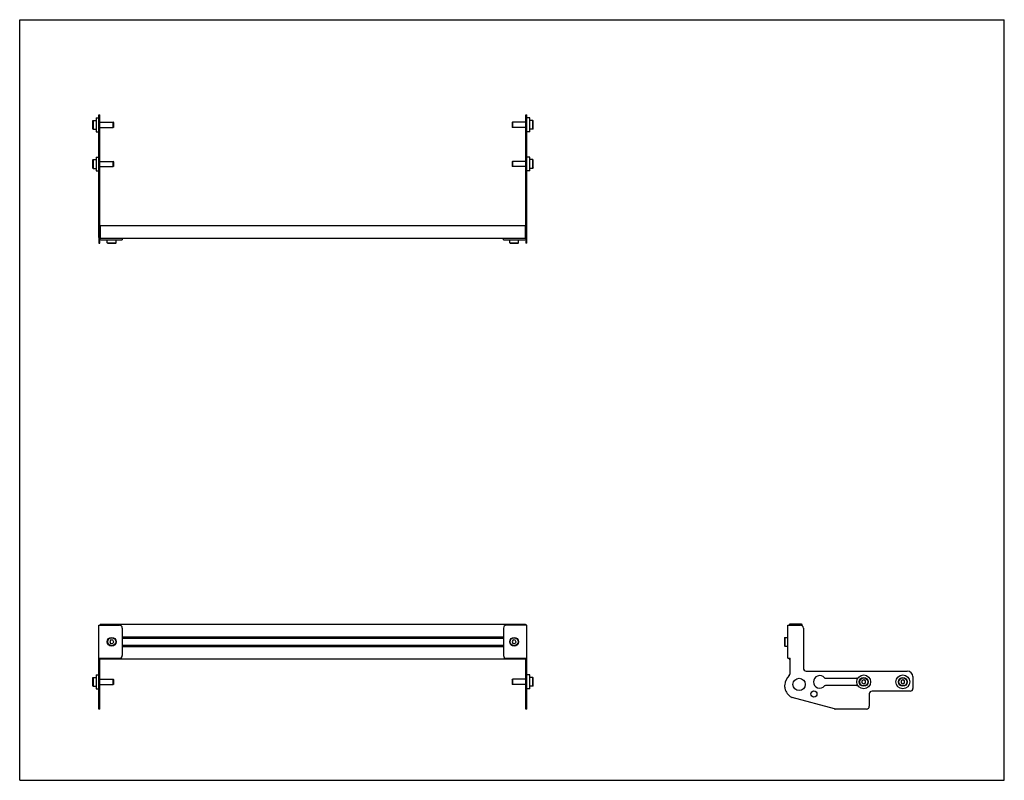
# Model space of a CAD drawing. Header units: inches. Extents: x 0 to 44, y 0 to 34.
import ezdxf

# ---------------------------------------------------------------- set-up
doc = ezdxf.new("R2010")
doc.units = ezdxf.units.IN
doc.header["$LTSCALE"] = 2.42
doc.header["$MEASUREMENT"] = 0
doc.layers.get('0').update_dxf_attribs({"linetype": 'CONTINUOUS'})
for name, color, linetype in [('207132_LH_1_BL5', 7, 'CONTINUOUS'), ('207132_RH_1_BL2', 7, 'CONTINUOUS'), ('207217_WW_207217_18_1_BL3', 7, 'CONTINUOUS'), ('605279P_1_BL1', 7, 'CONTINUOUS'), ('605279P_1_BL10', 7, 'CONTINUOUS'), ('605279P_1_BL11', 7, 'CONTINUOUS'), ('605279P_1_BL6', 7, 'CONTINUOUS'), ('9506XXM_950612M_1_BL4', 7, 'CONTINUOUS'), ('9506XXM_950612M_1_BL8', 7, 'CONTINUOUS'), ('9506XXM_950620M_1_BL0', 7, 'CONTINUOUS'), ('9506XXM_950620M_1_BL12', 7, 'CONTINUOUS'), ('9506XXM_950620M_1_BL7', 7, 'CONTINUOUS'), ('9506XXM_950620M_1_BL9', 7, 'CONTINUOUS')]:
    doc.layers.add(name, color=color, linetype=linetype)

# ---------------------------------------------------------------- blocks, each defined once
blk = doc.blocks.new('9506XXM_950620M_1_BL0', base_point=(3.729, 15.973))
at = {"layer": '9506XXM_950620M_1_BL0', "color": 7, "linetype": 'CONTINUOUS'}
for p, q in [((3.257, 27.726), (3.276, 27.746)), ((3.257, 27.726), (3.257, 27.372)), ((3.276, 27.746), (3.276, 27.352)), ((3.276, 27.746), (3.414, 27.746)), ((3.257, 27.372), (3.276, 27.352)), ((3.276, 27.352), (3.414, 27.352)), ((3.582, 27.667), (4.182, 27.667)), ((3.582, 27.431), (4.182, 27.431)), ((4.182, 27.431), (4.182, 27.667)), ((4.202, 27.647), (4.182, 27.667)), ((4.202, 27.45), (4.182, 27.431)), ((4.202, 27.45), (4.202, 27.647)), ((3.257, 4.575), (3.276, 4.595)), ((3.257, 4.575), (3.257, 4.221)), ((3.276, 4.595), (3.276, 4.201)), ((3.276, 4.595), (3.414, 4.595)), ((3.582, 4.516), (4.182, 4.516)), ((4.182, 4.28), (4.182, 4.516)), ((4.202, 4.496), (4.182, 4.516)), ((4.202, 4.299), (4.202, 4.496)), ((3.257, 4.221), (3.276, 4.201)), ((3.276, 4.201), (3.414, 4.201)), ((3.582, 4.28), (4.182, 4.28)), ((4.202, 4.299), (4.182, 4.28))]:
    blk.add_line(p, q, dxfattribs=at)
blk = doc.blocks.new('605279P_1_BL1', base_point=(3.474, 15.973))
at = {"layer": '605279P_1_BL1', "color": 7, "linetype": 'CONTINUOUS'}
for p, q in [((3.414, 27.859), (3.414, 27.239)), ((3.414, 27.859), (3.534, 27.859)), ((3.414, 27.239), (3.534, 27.239)), ((3.414, 4.708), (3.414, 4.088)), ((3.414, 4.708), (3.534, 4.708)), ((3.414, 4.088), (3.534, 4.088))]:
    blk.add_line(p, q, dxfattribs=at)
blk = doc.blocks.new('207132_RH_1_BL2', base_point=(4.059, 16.466))
at = {"layer": '207132_RH_1_BL2', "color": 7, "linetype": 'CONTINUOUS'}
for p, q in [((3.534, 24.261), (3.534, 29.748)), ((3.534, 29.748), (3.582, 29.748)), ((3.582, 24.261), (3.582, 29.748)), ((3.534, 24.851), (3.582, 24.851)), ((3.534, 24.221), (3.534, 24.014)), ((4.584, 24.213), (4.584, 24.165)), ((3.582, 24.018), (3.534, 24.018)), ((3.534, 24.014), (3.582, 24.014)), ((3.582, 24.014), (3.582, 24.178)), ((3.63, 24.165), (4.584, 24.165)), ((3.534, 3.185), (3.534, 6.93)), ((3.534, 6.93), (4.459, 6.93)), ((4.584, 6.805), (4.584, 5.582)), ((3.534, 5.457), (4.459, 5.457)), ((3.582, 3.185), (3.582, 5.457)), ((3.582, 4.271), (3.534, 4.271)), ((3.582, 3.185), (3.534, 3.185))]:
    blk.add_line(p, q, dxfattribs=at)
for centre, radius, start, end in [((3.63, 24.261), 0.096, 180, 270), ((3.63, 24.261), 0.048, 180, 234.2927), ((4.459, 6.805), 0.125, 0, 90), ((4.459, 5.582), 0.125, 270, 360)]:
    blk.add_arc(centre, radius, start, end, dxfattribs=at)
blk = doc.blocks.new('207217_WW_207217_18_1_BL3', base_point=(19.287, 15.108))
at = {"layer": '207217_WW_207217_18_1_BL3', "color": 7, "linetype": 'CONTINUOUS'}
for p, q in [((3.602, 24.803), (3.602, 24.213)), ((3.602, 24.803), (22.602, 24.803)), ((22.602, 24.213), (22.602, 24.803)), ((22.602, 24.213), (3.602, 24.213)), ((3.602, 6.975), (3.602, 6.93)), ((3.602, 6.975), (22.602, 6.975)), ((22.602, 6.93), (22.602, 6.975)), ((34.381, 6.945), (34.381, 6.93)), ((34.942, 6.975), (34.411, 6.975)), ((34.972, 6.904), (34.972, 6.945)), ((4.584, 6.41), (21.62, 6.41)), ((4.584, 6.352), (21.62, 6.352)), ((4.584, 6.035), (21.62, 6.035)), ((4.584, 5.977), (21.62, 5.977)), ((3.602, 5.457), (3.602, 5.413)), ((22.602, 5.413), (3.602, 5.413)), ((22.602, 5.413), (22.602, 5.457)), ((34.381, 5.457), (34.381, 5.443)), ((34.411, 5.413), (34.429, 5.413))]:
    blk.add_line(p, q, dxfattribs=at)
for centre, start, end in [((34.411, 6.945), 90, 180), ((34.942, 6.945), 0, 90), ((34.411, 5.443), 180, 270)]:
    blk.add_arc(centre, 0.03, start, end, dxfattribs=at)
blk = doc.blocks.new('9506XXM_950612M_1_BL4', base_point=(4.112, 15.081))
at = {"layer": '9506XXM_950612M_1_BL4', "color": 7, "linetype": 'CONTINUOUS'}
for p, q in [((3.915, 24.027), (3.915, 24.165)), ((3.935, 24.007), (3.915, 24.027)), ((3.915, 24.027), (4.309, 24.027)), ((3.935, 24.007), (4.289, 24.007)), ((4.289, 24.007), (4.309, 24.027)), ((4.309, 24.027), (4.309, 24.165)), ((4.077, 6.278), (4.022, 6.206)), ((4.022, 6.206), (4.057, 6.122)), ((4.167, 6.266), (4.077, 6.278)), ((4.147, 6.11), (4.202, 6.182)), ((4.202, 6.182), (4.167, 6.266)), ((4.057, 6.122), (4.147, 6.11))]:
    blk.add_line(p, q, dxfattribs=at)
for radius in [0.197, 0.177]:
    blk.add_circle((4.112, 6.194), radius, dxfattribs=at)
blk = doc.blocks.new('207132_LH_1_BL5', base_point=(30.768, 16.466))
at = {"layer": '207132_LH_1_BL5', "color": 7, "linetype": 'CONTINUOUS'}
for p, q in [((22.622, 29.748), (22.67, 29.748)), ((22.622, 24.261), (22.622, 29.748)), ((22.67, 24.014), (22.67, 29.748)), ((22.622, 24.851), (22.67, 24.851)), ((21.62, 24.165), (21.62, 24.213)), ((21.62, 24.165), (22.574, 24.165)), ((22.622, 24.178), (22.622, 24.014)), ((22.622, 24.018), (22.67, 24.018)), ((22.67, 24.014), (22.622, 24.014)), ((21.62, 6.805), (21.62, 5.582)), ((22.67, 6.93), (21.745, 6.93)), ((22.67, 3.185), (22.67, 6.93)), ((34.333, 5.457), (34.333, 6.93)), ((34.333, 6.93), (34.895, 6.93)), ((35.02, 6.805), (35.02, 5.01)), ((21.745, 5.457), (22.67, 5.457)), ((22.622, 3.185), (22.622, 5.457)), ((34.333, 5.457), (34.429, 5.457)), ((34.429, 4.773), (34.429, 5.457)), ((35.145, 4.885), (39.666, 4.885)), ((36.004, 4.56), (37.38, 4.56)), ((39.916, 4.635), (39.916, 4.11)), ((22.622, 4.271), (22.67, 4.271)), ((37.38, 4.235), (36.004, 4.235)), ((39.791, 3.985), (38.091, 3.985)), ((36.413, 3.189), (34.519, 3.697)), ((37.966, 3.86), (37.966, 3.31)), ((22.67, 3.185), (22.622, 3.185)), ((37.841, 3.185), (36.445, 3.185))]:
    blk.add_line(p, q, dxfattribs=at)
for centre, radius in [((34.832, 4.288), 0.275), ((35.49, 3.86), 0.138)]:
    blk.add_circle(centre, radius, dxfattribs=at)
for centre, radius, start, end in [((22.574, 24.261), 0.096, 270, 360), ((22.574, 24.261), 0.048, 305.7076, 360), ((21.745, 6.805), 0.125, 90, 180), ((34.895, 6.805), 0.125, 0, 90), ((21.745, 5.582), 0.125, 180, 270), ((35.145, 5.01), 0.125, 180, 270), ((39.666, 4.635), 0.25, 0, 90), ((34.832, 4.208), 0.649, 133.0379, 174.4106), ((34.304, 4.773), 0.125, 313.0379, 360), ((35.753, 4.398), 0.28, 40.2707, 319.8101), ((36.004, 4.61), 0.05, 219.9242, 270), ((37.38, 4.51), 0.05, 3.3791, 90), ((34.616, 4.215), 0.433, 172.5903, 193.7468), ((34.832, 4.268), 0.656, 193.7468, 238.0887), ((36.004, 4.185), 0.05, 90, 140.0759), ((37.38, 4.285), 0.05, 270, 356.6264), ((38.091, 3.86), 0.125, 90, 180), ((39.791, 4.11), 0.125, 270, 360), ((34.552, 3.818), 0.125, 238.0887, 255), ((36.445, 3.31), 0.125, 255, 270), ((37.841, 3.31), 0.125, 270, 360)]:
    blk.add_arc(centre, radius, start, end, dxfattribs=at)
blk = doc.blocks.new('605279P_1_BL6', base_point=(30.349, 15.973))
at = {"layer": '605279P_1_BL6', "color": 7, "linetype": 'CONTINUOUS'}
for p, q in [((22.79, 27.859), (22.67, 27.859)), ((22.79, 27.239), (22.79, 27.859)), ((22.79, 27.239), (22.67, 27.239)), ((22.79, 4.708), (22.67, 4.708)), ((22.79, 4.088), (22.79, 4.708)), ((22.79, 4.088), (22.67, 4.088))]:
    blk.add_line(p, q, dxfattribs=at)
blk.add_circle((37.717, 4.398), 0.31, dxfattribs=at)
blk = doc.blocks.new('9506XXM_950620M_1_BL7', base_point=(29.958, 15.973))
at = {"layer": '9506XXM_950620M_1_BL7', "color": 7, "linetype": 'CONTINUOUS'}
for p, q in [((22.928, 27.746), (22.79, 27.746)), ((22.948, 27.726), (22.928, 27.746)), ((22.928, 27.352), (22.928, 27.746)), ((22.948, 27.372), (22.948, 27.726)), ((22.003, 27.647), (22.023, 27.667)), ((22.003, 27.647), (22.003, 27.45)), ((22.003, 27.45), (22.023, 27.431)), ((22.622, 27.667), (22.023, 27.667)), ((22.023, 27.667), (22.023, 27.431)), ((22.622, 27.431), (22.023, 27.431)), ((22.928, 27.352), (22.79, 27.352)), ((22.948, 27.372), (22.928, 27.352)), ((22.003, 4.496), (22.023, 4.516)), ((22.003, 4.496), (22.003, 4.299)), ((22.622, 4.516), (22.023, 4.516)), ((22.023, 4.516), (22.023, 4.28)), ((22.928, 4.595), (22.79, 4.595)), ((22.948, 4.575), (22.928, 4.595)), ((22.928, 4.201), (22.928, 4.595)), ((22.948, 4.221), (22.948, 4.575)), ((37.717, 4.489), (37.639, 4.443)), ((37.639, 4.443), (37.639, 4.352)), ((37.796, 4.443), (37.717, 4.489)), ((37.796, 4.352), (37.796, 4.443)), ((22.003, 4.299), (22.023, 4.28)), ((22.622, 4.28), (22.023, 4.28)), ((22.928, 4.201), (22.79, 4.201)), ((22.948, 4.221), (22.928, 4.201)), ((37.639, 4.352), (37.717, 4.307)), ((37.717, 4.307), (37.796, 4.352))]:
    blk.add_line(p, q, dxfattribs=at)
for radius in [0.197, 0.177]:
    blk.add_circle((37.717, 4.398), radius, dxfattribs=at)
blk = doc.blocks.new('9506XXM_950612M_1_BL8', base_point=(28.114, 15.081))
at = {"layer": '9506XXM_950612M_1_BL8', "color": 7, "linetype": 'CONTINUOUS'}
for p, q in [((21.896, 24.027), (21.896, 24.165)), ((21.896, 24.027), (22.289, 24.027)), ((21.915, 24.007), (21.896, 24.027)), ((21.915, 24.007), (22.27, 24.007)), ((22.27, 24.007), (22.289, 24.027)), ((22.289, 24.027), (22.289, 24.165)), ((22.058, 6.278), (22.002, 6.206)), ((22.002, 6.206), (22.037, 6.122)), ((22.148, 6.266), (22.058, 6.278)), ((22.127, 6.11), (22.183, 6.182)), ((22.183, 6.182), (22.148, 6.266)), ((34.176, 6.371), (34.195, 6.391)), ((34.176, 6.371), (34.176, 6.017)), ((34.195, 6.391), (34.195, 5.997)), ((34.195, 6.391), (34.333, 6.391)), ((22.037, 6.122), (22.127, 6.11)), ((34.176, 6.017), (34.195, 5.997)), ((34.195, 5.997), (34.333, 5.997))]:
    blk.add_line(p, q, dxfattribs=at)
for radius in [0.197, 0.177]:
    blk.add_circle((22.093, 6.194), radius, dxfattribs=at)
blk = doc.blocks.new('9506XXM_950620M_1_BL9', base_point=(3.729, 29.299))
at = {"layer": '9506XXM_950620M_1_BL9', "color": 7, "linetype": 'CONTINUOUS'}
for p, q in [((3.257, 29.476), (3.276, 29.496)), ((3.276, 29.496), (3.276, 29.102)), ((3.276, 29.496), (3.414, 29.496)), ((3.257, 29.476), (3.257, 29.122)), ((3.257, 29.122), (3.276, 29.102)), ((3.276, 29.102), (3.414, 29.102)), ((3.582, 29.417), (4.182, 29.417)), ((3.582, 29.181), (4.182, 29.181)), ((4.182, 29.181), (4.182, 29.417)), ((4.202, 29.397), (4.182, 29.417)), ((4.202, 29.2), (4.182, 29.181)), ((4.202, 29.2), (4.202, 29.397))]:
    blk.add_line(p, q, dxfattribs=at)
blk = doc.blocks.new('605279P_1_BL10', base_point=(3.474, 29.299))
at = {"layer": '605279P_1_BL10', "color": 7, "linetype": 'CONTINUOUS'}
for p, q in [((3.414, 29.609), (3.414, 28.989)), ((3.414, 29.609), (3.534, 29.609)), ((3.414, 28.989), (3.534, 28.989))]:
    blk.add_line(p, q, dxfattribs=at)
blk = doc.blocks.new('605279P_1_BL11', base_point=(31.224, 16.848))
at = {"layer": '605279P_1_BL11', "color": 7, "linetype": 'CONTINUOUS'}
for p, q in [((22.79, 29.609), (22.67, 29.609)), ((22.79, 28.989), (22.79, 29.609)), ((22.79, 28.989), (22.67, 28.989))]:
    blk.add_line(p, q, dxfattribs=at)
blk.add_circle((39.467, 4.398), 0.31, dxfattribs=at)
blk = doc.blocks.new('9506XXM_950620M_1_BL12', base_point=(30.833, 16.848))
at = {"layer": '9506XXM_950620M_1_BL12', "color": 7, "linetype": 'CONTINUOUS'}
for p, q in [((22.928, 29.496), (22.79, 29.496)), ((22.948, 29.476), (22.928, 29.496)), ((22.928, 29.102), (22.928, 29.496)), ((22.003, 29.397), (22.023, 29.417)), ((22.003, 29.397), (22.003, 29.2)), ((22.003, 29.2), (22.023, 29.181)), ((22.622, 29.417), (22.023, 29.417)), ((22.023, 29.417), (22.023, 29.181)), ((22.622, 29.181), (22.023, 29.181)), ((22.928, 29.102), (22.79, 29.102)), ((22.948, 29.122), (22.928, 29.102)), ((22.948, 29.122), (22.948, 29.476)), ((39.467, 4.489), (39.389, 4.443)), ((39.389, 4.443), (39.389, 4.352)), ((39.546, 4.443), (39.467, 4.489)), ((39.546, 4.352), (39.546, 4.443)), ((39.389, 4.352), (39.467, 4.307)), ((39.467, 4.307), (39.546, 4.352))]:
    blk.add_line(p, q, dxfattribs=at)
for radius in [0.197, 0.177]:
    blk.add_circle((39.467, 4.398), radius, dxfattribs=at)

msp = doc.modelspace()

# ---------------------------------------------------------------- linework, layer by layer
at = {"color": 7, "linetype": 'CONTINUOUS'}
for p, q in [((0, 0), (0, 34)), ((0, 34), (44, 34)), ((44, 0), (44, 34)), ((0, 0), (44, 0))]:
    msp.add_line(p, q, dxfattribs=at)

# ---------------------------------------------------------------- block references
at = {"layer": '207132_LH_1_BL5'}
msp.add_blockref('207132_LH_1_BL5', (30.768, 16.466), dxfattribs=at)
at = {"layer": '207132_RH_1_BL2'}
msp.add_blockref('207132_RH_1_BL2', (4.059, 16.466), dxfattribs=at)
at = {"layer": '207217_WW_207217_18_1_BL3'}
msp.add_blockref('207217_WW_207217_18_1_BL3', (19.287, 15.108), dxfattribs=at)
at = {"layer": '605279P_1_BL1'}
msp.add_blockref('605279P_1_BL1', (3.474, 15.973), dxfattribs=at)
at = {"layer": '605279P_1_BL10'}
msp.add_blockref('605279P_1_BL10', (3.474, 29.299), dxfattribs=at)
at = {"layer": '605279P_1_BL11'}
msp.add_blockref('605279P_1_BL11', (31.224, 16.848), dxfattribs=at)
at = {"layer": '605279P_1_BL6'}
msp.add_blockref('605279P_1_BL6', (30.349, 15.973), dxfattribs=at)
at = {"layer": '9506XXM_950612M_1_BL4'}
msp.add_blockref('9506XXM_950612M_1_BL4', (4.112, 15.081), dxfattribs=at)
at = {"layer": '9506XXM_950612M_1_BL8'}
msp.add_blockref('9506XXM_950612M_1_BL8', (28.114, 15.081), dxfattribs=at)
at = {"layer": '9506XXM_950620M_1_BL0'}
msp.add_blockref('9506XXM_950620M_1_BL0', (3.729, 15.973), dxfattribs=at)
at = {"layer": '9506XXM_950620M_1_BL12'}
msp.add_blockref('9506XXM_950620M_1_BL12', (30.833, 16.848), dxfattribs=at)
at = {"layer": '9506XXM_950620M_1_BL7'}
msp.add_blockref('9506XXM_950620M_1_BL7', (29.958, 15.973), dxfattribs=at)
at = {"layer": '9506XXM_950620M_1_BL9'}
msp.add_blockref('9506XXM_950620M_1_BL9', (3.729, 29.299), dxfattribs=at)

doc.saveas('drawing.dxf')
